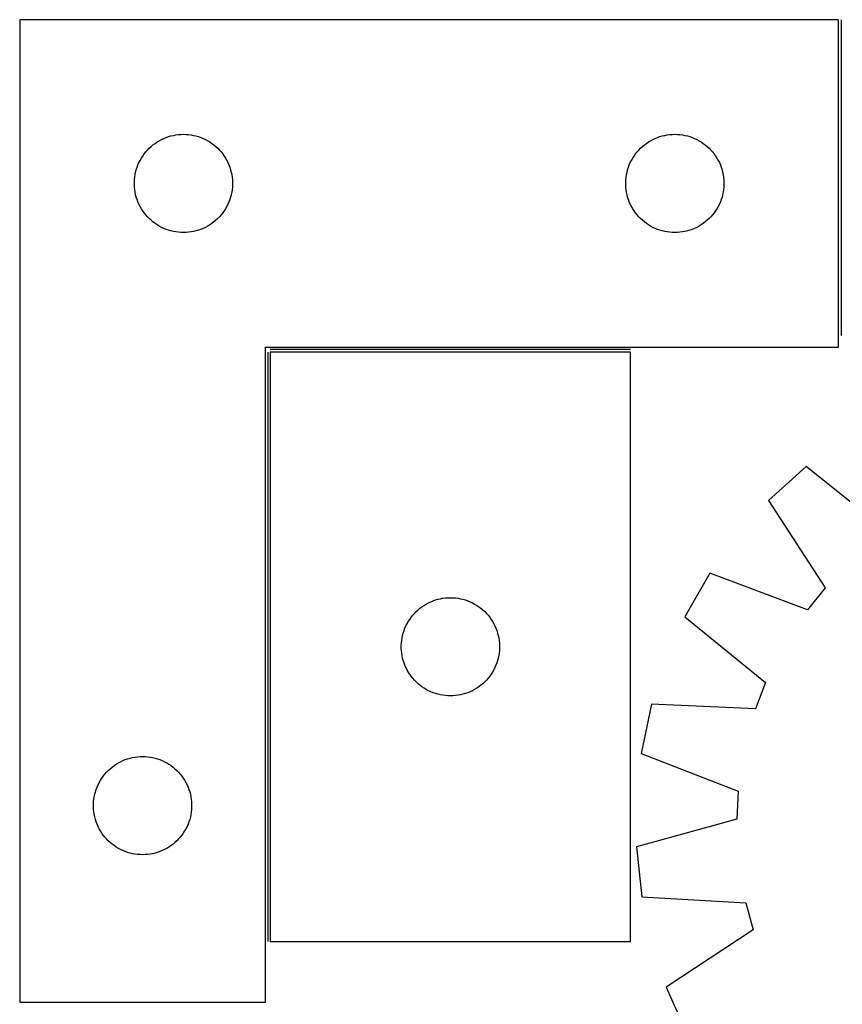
# Model space of a CAD drawing. Header units: millimetres. Extents: x 7 to 1493, y 7 to 2993.
# Tile 7 of 14: x 7 to 258, y 2679 to 2980. Entities that reach past the tile are written whole.
import ezdxf

# ---------------------------------------------------------------- set-up
doc = ezdxf.new("R2010")
doc.units = ezdxf.units.MM
doc.layers.add('COMMON', color=5, linetype='CONTINUOUS', true_color=0x0000ff)
doc.layers.add('CUT', color=7, linetype='CONTINUOUS', true_color=0x000000)

msp = doc.modelspace()

# ---------------------------------------------------------------- linework, layer by layer
at = {"layer": 'COMMON'}
for p, q in [((257.516195, 2979.887239), (257.516195, 2883.487584)), ((82.516195, 2878.387238), (82.516195, 2698.387238)), ((193.266196, 2879.137239), (83.266196, 2879.137239))]:
    msp.add_line(p, q, dxfattribs=at)
at = {"layer": 'CUT'}
for p, q in [((6.766195, 2979.887239), (6.766195, 2679.887239)), ((256.766195, 2979.887239), (6.766195, 2979.887239)), ((256.766195, 2879.887239), (256.766195, 2979.887239)), ((50.759387, 2943.631993), (51.474914, 2943.922991)), ((51.474914, 2943.922991), (52.204473, 2944.17677)), ((52.204473, 2944.17677), (52.946128, 2944.392655)), ((52.946128, 2944.392655), (53.697914, 2944.570074)), ((53.697914, 2944.570074), (54.457836, 2944.708557)), ((54.457836, 2944.708557), (55.22388, 2944.807737)), ((55.22388, 2944.807737), (55.994014, 2944.86735)), ((55.994014, 2944.86735), (56.766195, 2944.887239)), ((56.766195, 2944.887239), (57.538376, 2944.86735)), ((57.538376, 2944.86735), (58.30851, 2944.807737)), ((58.30851, 2944.807737), (59.074554, 2944.708557)), ((59.074554, 2944.708557), (59.834476, 2944.570074)), ((59.834476, 2944.570074), (60.586262, 2944.392655)), ((60.586262, 2944.392655), (61.327918, 2944.17677)), ((61.327918, 2944.17677), (62.057476, 2943.922991)), ((62.057476, 2943.922991), (62.773004, 2943.631993)), ((200.759387, 2943.631993), (201.474914, 2943.922991)), ((201.474914, 2943.922991), (202.204473, 2944.17677)), ((202.204473, 2944.17677), (202.946128, 2944.392655)), ((202.946128, 2944.392655), (203.697914, 2944.570074)), ((203.697914, 2944.570074), (204.457836, 2944.708557)), ((204.457836, 2944.708557), (205.22388, 2944.807737)), ((205.22388, 2944.807737), (205.994014, 2944.86735)), ((205.994014, 2944.86735), (206.766195, 2944.887239)), ((206.766195, 2944.887239), (207.538376, 2944.86735)), ((207.538376, 2944.86735), (208.30851, 2944.807737)), ((208.30851, 2944.807737), (209.074554, 2944.708557)), ((209.074554, 2944.708557), (209.834476, 2944.570074)), ((209.834476, 2944.570074), (210.586262, 2944.392655)), ((210.586262, 2944.392655), (211.327918, 2944.17677)), ((211.327918, 2944.17677), (212.057476, 2943.922991)), ((212.057476, 2943.922991), (212.773004, 2943.631993)), ((45.757915, 2940.076339), (46.297033, 2940.629522)), ((46.297033, 2940.629522), (46.863913, 2941.154218)), ((46.863913, 2941.154218), (47.457053, 2941.649036)), ((47.457053, 2941.649036), (48.074879, 2942.112664)), ((48.074879, 2942.112664), (48.715752, 2942.543872)), ((48.715752, 2942.543872), (49.377974, 2942.941518)), ((49.377974, 2942.941518), (50.059788, 2943.304545)), ((50.059788, 2943.304545), (50.759387, 2943.631993)), ((62.773004, 2943.631993), (63.472602, 2943.304545)), ((63.472602, 2943.304545), (64.154416, 2942.941518)), ((64.154416, 2942.941518), (64.816638, 2942.543872)), ((64.816638, 2942.543872), (65.457512, 2942.112664)), ((65.457512, 2942.112664), (66.075337, 2941.649036)), ((66.075337, 2941.649036), (66.668477, 2941.154218)), ((66.668477, 2941.154218), (67.235357, 2940.629522)), ((67.235357, 2940.629522), (67.774476, 2940.076339)), ((195.757915, 2940.076339), (196.297033, 2940.629522)), ((196.297033, 2940.629522), (196.863913, 2941.154218)), ((196.863913, 2941.154218), (197.457053, 2941.649036)), ((197.457053, 2941.649036), (198.074879, 2942.112664)), ((198.074879, 2942.112664), (198.715752, 2942.543872)), ((198.715752, 2942.543872), (199.377974, 2942.941518)), ((199.377974, 2942.941518), (200.059788, 2943.304545)), ((200.059788, 2943.304545), (200.759387, 2943.631993)), ((212.773004, 2943.631993), (213.472602, 2943.304545)), ((213.472602, 2943.304545), (214.154416, 2942.941518)), ((214.154416, 2942.941518), (214.816638, 2942.543872)), ((214.816638, 2942.543872), (215.457512, 2942.112664)), ((215.457512, 2942.112664), (216.075337, 2941.649036)), ((216.075337, 2941.649036), (216.668477, 2941.154218)), ((216.668477, 2941.154218), (217.235357, 2940.629522)), ((217.235357, 2940.629522), (217.774476, 2940.076339)), ((43.906476, 2937.609131), (44.32104, 2938.260895)), ((44.32104, 2938.260895), (44.768606, 2938.890453)), ((44.768606, 2938.890453), (45.247988, 2939.496137)), ((45.247988, 2939.496137), (45.757915, 2940.076339)), ((67.774476, 2940.076339), (68.284402, 2939.496137)), ((68.284402, 2939.496137), (68.763784, 2938.890453)), ((68.763784, 2938.890453), (69.21135, 2938.260895)), ((69.21135, 2938.260895), (69.625915, 2937.609131)), ((193.906476, 2937.609131), (194.32104, 2938.260895)), ((194.32104, 2938.260895), (194.768606, 2938.890453)), ((194.768606, 2938.890453), (195.247988, 2939.496137)), ((195.247988, 2939.496137), (195.757915, 2940.076339)), ((217.774476, 2940.076339), (218.284402, 2939.496137)), ((218.284402, 2939.496137), (218.763784, 2938.890453)), ((218.763784, 2938.890453), (219.21135, 2938.260895)), ((219.21135, 2938.260895), (219.625915, 2937.609131)), ((42.363947, 2934.079523), (42.598857, 2934.815375)), ((42.598857, 2934.815375), (42.871336, 2935.538157)), ((42.871336, 2935.538157), (43.180661, 2936.245955)), ((43.180661, 2936.245955), (43.526013, 2936.93689)), ((43.526013, 2936.93689), (43.906476, 2937.609131)), ((69.625915, 2937.609131), (70.006377, 2936.93689)), ((70.006377, 2936.93689), (70.351729, 2936.245955)), ((70.351729, 2936.245955), (70.661055, 2935.538157)), ((70.661055, 2935.538157), (70.933534, 2934.815375)), ((70.933534, 2934.815375), (71.168443, 2934.079523)), ((192.363947, 2934.079523), (192.598857, 2934.815375)), ((192.598857, 2934.815375), (192.871336, 2935.538157)), ((192.871336, 2935.538157), (193.180661, 2936.245955)), ((193.180661, 2936.245955), (193.526013, 2936.93689)), ((193.526013, 2936.93689), (193.906476, 2937.609131)), ((219.625915, 2937.609131), (220.006377, 2936.93689)), ((220.006377, 2936.93689), (220.351729, 2936.245955)), ((220.351729, 2936.245955), (220.661055, 2935.538157)), ((220.661055, 2935.538157), (220.933534, 2934.815375)), ((220.933534, 2934.815375), (221.168443, 2934.079523)), ((41.810932, 2931.044871), (41.890355, 2931.813214)), ((41.890355, 2931.813214), (42.009226, 2932.57645)), ((42.009226, 2932.57645), (42.16723, 2933.332555)), ((42.16723, 2933.332555), (42.363947, 2934.079523)), ((71.168443, 2934.079523), (71.365161, 2933.332555)), ((71.365161, 2933.332555), (71.523164, 2932.57645)), ((71.523164, 2932.57645), (71.642035, 2931.813214)), ((71.642035, 2931.813214), (71.721458, 2931.044871)), ((191.810932, 2931.044871), (191.890355, 2931.813214)), ((191.890355, 2931.813214), (192.009226, 2932.57645)), ((192.009226, 2932.57645), (192.16723, 2933.332555)), ((192.16723, 2933.332555), (192.363947, 2934.079523)), ((221.168443, 2934.079523), (221.365161, 2933.332555)), ((221.365161, 2933.332555), (221.523164, 2932.57645)), ((221.523164, 2932.57645), (221.642035, 2931.813214)), ((221.642035, 2931.813214), (221.721458, 2931.044871)), ((41.771168, 2930.273458), (41.810932, 2931.044871)), ((41.771168, 2929.50102), (41.771168, 2930.273458)), ((41.810932, 2928.729607), (41.771168, 2929.50102)), ((41.890355, 2927.961264), (41.810932, 2928.729607)), ((71.721458, 2928.729607), (71.642035, 2927.961264)), ((71.721458, 2931.044871), (71.761222, 2930.273458)), ((71.761222, 2929.50102), (71.721458, 2928.729607)), ((71.761222, 2930.273458), (71.761222, 2929.50102)), ((191.771168, 2930.273458), (191.810932, 2931.044871)), ((191.771168, 2929.50102), (191.771168, 2930.273458)), ((191.810932, 2928.729607), (191.771168, 2929.50102)), ((191.890355, 2927.961264), (191.810932, 2928.729607)), ((221.721458, 2928.729607), (221.642035, 2927.961264)), ((221.721458, 2931.044871), (221.761222, 2930.273458)), ((221.761222, 2929.50102), (221.721458, 2928.729607)), ((221.761222, 2930.273458), (221.761222, 2929.50102)), ((42.009226, 2927.198028), (41.890355, 2927.961264)), ((42.16723, 2926.441923), (42.009226, 2927.198028)), ((42.363947, 2925.694954), (42.16723, 2926.441923)), ((42.598857, 2924.959103), (42.363947, 2925.694954)), ((71.168443, 2925.694954), (70.933534, 2924.959103)), ((71.365161, 2926.441923), (71.168443, 2925.694954)), ((71.523164, 2927.198028), (71.365161, 2926.441923)), ((71.642035, 2927.961264), (71.523164, 2927.198028)), ((192.009226, 2927.198028), (191.890355, 2927.961264)), ((192.16723, 2926.441923), (192.009226, 2927.198028)), ((192.363947, 2925.694954), (192.16723, 2926.441923)), ((192.598857, 2924.959103), (192.363947, 2925.694954)), ((221.168443, 2925.694954), (220.933534, 2924.959103)), ((221.365161, 2926.441923), (221.168443, 2925.694954)), ((221.523164, 2927.198028), (221.365161, 2926.441923)), ((221.642035, 2927.961264), (221.523164, 2927.198028)), ((42.871336, 2924.236321), (42.598857, 2924.959103)), ((43.180661, 2923.528523), (42.871336, 2924.236321)), ((43.526013, 2922.837588), (43.180661, 2923.528523)), ((43.906476, 2922.165347), (43.526013, 2922.837588)), ((70.006377, 2922.837588), (69.625915, 2922.165347)), ((70.351729, 2923.528523), (70.006377, 2922.837588)), ((70.661055, 2924.236321), (70.351729, 2923.528523)), ((70.933534, 2924.959103), (70.661055, 2924.236321)), ((192.871336, 2924.236321), (192.598857, 2924.959103)), ((193.180661, 2923.528523), (192.871336, 2924.236321)), ((193.526013, 2922.837588), (193.180661, 2923.528523)), ((193.906476, 2922.165347), (193.526013, 2922.837588)), ((220.006377, 2922.837588), (219.625915, 2922.165347)), ((220.351729, 2923.528523), (220.006377, 2922.837588)), ((220.661055, 2924.236321), (220.351729, 2923.528523)), ((220.933534, 2924.959103), (220.661055, 2924.236321)), ((44.32104, 2921.513583), (43.906476, 2922.165347)), ((44.768606, 2920.884025), (44.32104, 2921.513583)), ((45.247988, 2920.278341), (44.768606, 2920.884025)), ((45.757915, 2919.698139), (45.247988, 2920.278341)), ((46.297033, 2919.144956), (45.757915, 2919.698139)), ((67.774476, 2919.698139), (67.235357, 2919.144956)), ((68.284402, 2920.278341), (67.774476, 2919.698139)), ((68.763784, 2920.884025), (68.284402, 2920.278341)), ((69.21135, 2921.513583), (68.763784, 2920.884025)), ((69.625915, 2922.165347), (69.21135, 2921.513583)), ((194.32104, 2921.513583), (193.906476, 2922.165347)), ((194.768606, 2920.884025), (194.32104, 2921.513583)), ((195.247988, 2920.278341), (194.768606, 2920.884025)), ((195.757915, 2919.698139), (195.247988, 2920.278341)), ((196.297033, 2919.144956), (195.757915, 2919.698139)), ((217.774476, 2919.698139), (217.235357, 2919.144956)), ((218.284402, 2920.278341), (217.774476, 2919.698139)), ((218.763784, 2920.884025), (218.284402, 2920.278341)), ((219.21135, 2921.513583), (218.763784, 2920.884025)), ((219.625915, 2922.165347), (219.21135, 2921.513583)), ((46.863913, 2918.62026), (46.297033, 2919.144956)), ((47.457053, 2918.125442), (46.863913, 2918.62026)), ((48.074879, 2917.661814), (47.457053, 2918.125442)), ((48.715752, 2917.230606), (48.074879, 2917.661814)), ((49.377974, 2916.83296), (48.715752, 2917.230606)), ((50.059788, 2916.469933), (49.377974, 2916.83296)), ((64.154416, 2916.83296), (63.472602, 2916.469933)), ((64.816638, 2917.230606), (64.154416, 2916.83296)), ((65.457512, 2917.661814), (64.816638, 2917.230606)), ((66.075337, 2918.125442), (65.457512, 2917.661814)), ((66.668477, 2918.62026), (66.075337, 2918.125442)), ((67.235357, 2919.144956), (66.668477, 2918.62026)), ((196.863913, 2918.62026), (196.297033, 2919.144956)), ((197.457053, 2918.125442), (196.863913, 2918.62026)), ((198.074879, 2917.661814), (197.457053, 2918.125442)), ((198.715752, 2917.230606), (198.074879, 2917.661814)), ((199.377974, 2916.83296), (198.715752, 2917.230606)), ((200.059788, 2916.469933), (199.377974, 2916.83296)), ((214.154416, 2916.83296), (213.472602, 2916.469933)), ((214.816638, 2917.230606), (214.154416, 2916.83296)), ((215.457512, 2917.661814), (214.816638, 2917.230606)), ((216.075337, 2918.125442), (215.457512, 2917.661814)), ((216.668477, 2918.62026), (216.075337, 2918.125442)), ((217.235357, 2919.144956), (216.668477, 2918.62026)), ((50.759387, 2916.142485), (50.059788, 2916.469933)), ((51.474914, 2915.851487), (50.759387, 2916.142485)), ((52.204473, 2915.597708), (51.474914, 2915.851487)), ((52.946128, 2915.381823), (52.204473, 2915.597708)), ((53.697914, 2915.204404), (52.946128, 2915.381823)), ((54.457836, 2915.065921), (53.697914, 2915.204404)), ((55.22388, 2914.966741), (54.457836, 2915.065921)), ((55.994014, 2914.907128), (55.22388, 2914.966741)), ((56.766195, 2914.887239), (55.994014, 2914.907128)), ((57.538376, 2914.907128), (56.766195, 2914.887239)), ((58.30851, 2914.966741), (57.538376, 2914.907128)), ((59.074554, 2915.065921), (58.30851, 2914.966741)), ((59.834476, 2915.204404), (59.074554, 2915.065921)), ((60.586262, 2915.381823), (59.834476, 2915.204404)), ((61.327918, 2915.597708), (60.586262, 2915.381823)), ((62.057476, 2915.851487), (61.327918, 2915.597708)), ((62.773004, 2916.142485), (62.057476, 2915.851487)), ((63.472602, 2916.469933), (62.773004, 2916.142485)), ((200.759387, 2916.142485), (200.059788, 2916.469933)), ((201.474914, 2915.851487), (200.759387, 2916.142485)), ((202.204473, 2915.597708), (201.474914, 2915.851487)), ((202.946128, 2915.381823), (202.204473, 2915.597708)), ((203.697914, 2915.204404), (202.946128, 2915.381823)), ((204.457836, 2915.065921), (203.697914, 2915.204404)), ((205.22388, 2914.966741), (204.457836, 2915.065921)), ((205.994014, 2914.907128), (205.22388, 2914.966741)), ((206.766195, 2914.887239), (205.994014, 2914.907128)), ((207.538376, 2914.907128), (206.766195, 2914.887239)), ((208.30851, 2914.966741), (207.538376, 2914.907128)), ((209.074554, 2915.065921), (208.30851, 2914.966741)), ((209.834476, 2915.204404), (209.074554, 2915.065921)), ((210.586262, 2915.381823), (209.834476, 2915.204404)), ((211.327918, 2915.597708), (210.586262, 2915.381823)), ((212.057476, 2915.851487), (211.327918, 2915.597708)), ((212.773004, 2916.142485), (212.057476, 2915.851487)), ((213.472602, 2916.469933), (212.773004, 2916.142485)), ((81.766195, 2679.887239), (81.766195, 2879.887239)), ((81.766195, 2879.887239), (256.766195, 2879.887239)), ((193.266196, 2878.387238), (83.266196, 2878.387238)), ((83.266196, 2878.387238), (83.266196, 2698.387238)), ((193.266196, 2698.387238), (193.266196, 2878.387238)), ((246.814834, 2843.408276), (235.403258, 2833.088077)), ((271.653548, 2823.608957), (246.814834, 2843.408276)), ((235.403258, 2833.088077), (252.614416, 2806.390684)), ((217.49161, 2810.870097), (209.827673, 2797.528634)), ((247.232957, 2799.715411), (217.49161, 2810.870097)), ((252.614416, 2806.390684), (247.232957, 2799.715411)), ((132.259388, 2802.131992), (132.974915, 2802.42299)), ((132.974915, 2802.42299), (133.704474, 2802.676769)), ((133.704474, 2802.676769), (134.446129, 2802.892654)), ((134.446129, 2802.892654), (135.197915, 2803.070073)), ((135.197915, 2803.070073), (135.957837, 2803.208556)), ((135.957837, 2803.208556), (136.723881, 2803.307736)), ((136.723881, 2803.307736), (137.494015, 2803.367349)), ((137.494015, 2803.367349), (138.266196, 2803.387238)), ((138.266196, 2803.387238), (139.038377, 2803.367349)), ((139.038377, 2803.367349), (139.808511, 2803.307736)), ((139.808511, 2803.307736), (140.574555, 2803.208556)), ((140.574555, 2803.208556), (141.334477, 2803.070073)), ((141.334477, 2803.070073), (142.086263, 2802.892654)), ((142.086263, 2802.892654), (142.827919, 2802.676769)), ((142.827919, 2802.676769), (143.557477, 2802.42299)), ((143.557477, 2802.42299), (144.273005, 2802.131992)), ((127.797034, 2799.129521), (128.363914, 2799.654217)), ((128.363914, 2799.654217), (128.957054, 2800.149035)), ((128.957054, 2800.149035), (129.57488, 2800.612663)), ((129.57488, 2800.612663), (130.215753, 2801.043871)), ((130.215753, 2801.043871), (130.877975, 2801.441517)), ((130.877975, 2801.441517), (131.559789, 2801.804544)), ((131.559789, 2801.804544), (132.259388, 2802.131992)), ((144.273005, 2802.131992), (144.972603, 2801.804544)), ((144.972603, 2801.804544), (145.654417, 2801.441517)), ((145.654417, 2801.441517), (146.316639, 2801.043871)), ((146.316639, 2801.043871), (146.957513, 2800.612663)), ((146.957513, 2800.612663), (147.575338, 2800.149035)), ((147.575338, 2800.149035), (148.168478, 2799.654217)), ((148.168478, 2799.654217), (148.735358, 2799.129521)), ((125.406477, 2796.10913), (125.821041, 2796.760894)), ((125.821041, 2796.760894), (126.268607, 2797.390452)), ((126.268607, 2797.390452), (126.747989, 2797.996136)), ((126.747989, 2797.996136), (127.257916, 2798.576338)), ((127.257916, 2798.576338), (127.797034, 2799.129521)), ((148.735358, 2799.129521), (149.274477, 2798.576338)), ((149.274477, 2798.576338), (149.784403, 2797.996136)), ((149.784403, 2797.996136), (150.263785, 2797.390452)), ((150.263785, 2797.390452), (150.711351, 2796.760894)), ((150.711351, 2796.760894), (151.125916, 2796.10913)), ((209.827673, 2797.528634), (234.446405, 2777.456444)), ((123.863948, 2792.579522), (124.098858, 2793.315374)), ((124.098858, 2793.315374), (124.371337, 2794.038156)), ((124.371337, 2794.038156), (124.680662, 2794.745954)), ((124.680662, 2794.745954), (125.026014, 2795.436889)), ((125.026014, 2795.436889), (125.406477, 2796.10913)), ((151.125916, 2796.10913), (151.506378, 2795.436889)), ((151.506378, 2795.436889), (151.85173, 2794.745954)), ((151.85173, 2794.745954), (152.161056, 2794.038156)), ((152.161056, 2794.038156), (152.433535, 2793.315374)), ((152.433535, 2793.315374), (152.668444, 2792.579522)), ((123.310933, 2789.54487), (123.390356, 2790.313213)), ((123.390356, 2790.313213), (123.509227, 2791.076449)), ((123.509227, 2791.076449), (123.667231, 2791.832554)), ((123.667231, 2791.832554), (123.863948, 2792.579522)), ((152.668444, 2792.579522), (152.865162, 2791.832554)), ((152.865162, 2791.832554), (153.023165, 2791.076449)), ((153.023165, 2791.076449), (153.142036, 2790.313213)), ((153.142036, 2790.313213), (153.221459, 2789.54487)), ((123.271169, 2788.773457), (123.310933, 2789.54487)), ((123.271169, 2788.001019), (123.271169, 2788.773457)), ((123.310933, 2787.229606), (123.271169, 2788.001019)), ((153.221459, 2789.54487), (153.261223, 2788.773457)), ((153.261223, 2788.001019), (153.221459, 2787.229606)), ((153.261223, 2788.773457), (153.261223, 2788.001019)), ((123.390356, 2786.461263), (123.310933, 2787.229606)), ((123.509227, 2785.698027), (123.390356, 2786.461263)), ((123.667231, 2784.941922), (123.509227, 2785.698027)), ((123.863948, 2784.194953), (123.667231, 2784.941922)), ((152.865162, 2784.941922), (152.668444, 2784.194953)), ((153.023165, 2785.698027), (152.865162, 2784.941922)), ((153.142036, 2786.461263), (153.023165, 2785.698027)), ((153.221459, 2787.229606), (153.142036, 2786.461263)), ((124.098858, 2783.459102), (123.863948, 2784.194953)), ((124.371337, 2782.73632), (124.098858, 2783.459102)), ((124.680662, 2782.028522), (124.371337, 2782.73632)), ((125.026014, 2781.337587), (124.680662, 2782.028522)), ((125.406477, 2780.665346), (125.026014, 2781.337587)), ((151.506378, 2781.337587), (151.125916, 2780.665346)), ((151.85173, 2782.028522), (151.506378, 2781.337587)), ((152.161056, 2782.73632), (151.85173, 2782.028522)), ((152.433535, 2783.459102), (152.161056, 2782.73632)), ((152.668444, 2784.194953), (152.433535, 2783.459102)), ((125.821041, 2780.013582), (125.406477, 2780.665346)), ((126.268607, 2779.384024), (125.821041, 2780.013582)), ((126.747989, 2778.77834), (126.268607, 2779.384024)), ((127.257916, 2778.198138), (126.747989, 2778.77834)), ((149.784403, 2778.77834), (149.274477, 2778.198138)), ((150.263785, 2779.384024), (149.784403, 2778.77834)), ((150.711351, 2780.013582), (150.263785, 2779.384024)), ((151.125916, 2780.665346), (150.711351, 2780.013582)), ((127.797034, 2777.644955), (127.257916, 2778.198138)), ((128.363914, 2777.120259), (127.797034, 2777.644955)), ((128.957054, 2776.625441), (128.363914, 2777.120259)), ((129.57488, 2776.161813), (128.957054, 2776.625441)), ((130.215753, 2775.730605), (129.57488, 2776.161813)), ((130.877975, 2775.332959), (130.215753, 2775.730605)), ((131.559789, 2774.969932), (130.877975, 2775.332959)), ((145.654417, 2775.332959), (144.972603, 2774.969932)), ((146.316639, 2775.730605), (145.654417, 2775.332959)), ((146.957513, 2776.161813), (146.316639, 2775.730605)), ((147.575338, 2776.625441), (146.957513, 2776.161813)), ((148.168478, 2777.120259), (147.575338, 2776.625441)), ((148.735358, 2777.644955), (148.168478, 2777.120259)), ((149.274477, 2778.198138), (148.735358, 2777.644955)), ((234.446405, 2777.456444), (231.391106, 2769.44492)), ((132.259388, 2774.642484), (131.559789, 2774.969932)), ((132.974915, 2774.351486), (132.259388, 2774.642484)), ((133.704474, 2774.097707), (132.974915, 2774.351486)), ((134.446129, 2773.881822), (133.704474, 2774.097707)), ((135.197915, 2773.704403), (134.446129, 2773.881822)), ((135.957837, 2773.56592), (135.197915, 2773.704403)), ((136.723881, 2773.46674), (135.957837, 2773.56592)), ((137.494015, 2773.407127), (136.723881, 2773.46674)), ((138.266196, 2773.387238), (137.494015, 2773.407127)), ((139.038377, 2773.407127), (138.266196, 2773.387238)), ((139.808511, 2773.46674), (139.038377, 2773.407127)), ((140.574555, 2773.56592), (139.808511, 2773.46674)), ((141.334477, 2773.704403), (140.574555, 2773.56592)), ((142.086263, 2773.881822), (141.334477, 2773.704403)), ((142.827919, 2774.097707), (142.086263, 2773.881822)), ((143.557477, 2774.351486), (142.827919, 2774.097707)), ((144.273005, 2774.642484), (143.557477, 2774.351486)), ((144.972603, 2774.969932), (144.273005, 2774.642484)), ((199.658417, 2770.863075), (196.492318, 2755.806303)), ((231.391106, 2769.44492), (199.658417, 2770.863075)), ((39.704473, 2754.17677), (40.446128, 2754.392655)), ((40.446128, 2754.392655), (41.197914, 2754.570074)), ((41.197914, 2754.570074), (41.957836, 2754.708557)), ((41.957836, 2754.708557), (42.72388, 2754.807737)), ((42.72388, 2754.807737), (43.494014, 2754.86735)), ((43.494014, 2754.86735), (44.266195, 2754.887239)), ((44.266195, 2754.887239), (45.038376, 2754.86735)), ((45.038376, 2754.86735), (45.80851, 2754.807737)), ((45.80851, 2754.807737), (46.574554, 2754.708557)), ((46.574554, 2754.708557), (47.334476, 2754.570074)), ((47.334476, 2754.570074), (48.086262, 2754.392655)), ((48.086262, 2754.392655), (48.827918, 2754.17677)), ((196.492318, 2755.806303), (226.108771, 2744.324123)), ((34.363913, 2751.154218), (34.957053, 2751.649036)), ((34.957053, 2751.649036), (35.574879, 2752.112664)), ((35.574879, 2752.112664), (36.215752, 2752.543872)), ((36.215752, 2752.543872), (36.877974, 2752.941518)), ((36.877974, 2752.941518), (37.559788, 2753.304545)), ((37.559788, 2753.304545), (38.259387, 2753.631993)), ((38.259387, 2753.631993), (38.974914, 2753.922991)), ((38.974914, 2753.922991), (39.704473, 2754.17677)), ((48.827918, 2754.17677), (49.557476, 2753.922991)), ((49.557476, 2753.922991), (50.273004, 2753.631993)), ((50.273004, 2753.631993), (50.972602, 2753.304545)), ((50.972602, 2753.304545), (51.654416, 2752.941518)), ((51.654416, 2752.941518), (52.316638, 2752.543872)), ((52.316638, 2752.543872), (52.957512, 2752.112664)), ((52.957512, 2752.112664), (53.575337, 2751.649036)), ((53.575337, 2751.649036), (54.168477, 2751.154218)), ((31.406476, 2747.609131), (31.82104, 2748.260895)), ((31.82104, 2748.260895), (32.268606, 2748.890453)), ((32.268606, 2748.890453), (32.747988, 2749.496137)), ((32.747988, 2749.496137), (33.257915, 2750.076339)), ((33.257915, 2750.076339), (33.797033, 2750.629522)), ((33.797033, 2750.629522), (34.363913, 2751.154218)), ((54.168477, 2751.154218), (54.735357, 2750.629522)), ((54.735357, 2750.629522), (55.274476, 2750.076339)), ((55.274476, 2750.076339), (55.784402, 2749.496137)), ((55.784402, 2749.496137), (56.263784, 2748.890453)), ((56.263784, 2748.890453), (56.71135, 2748.260895)), ((56.71135, 2748.260895), (57.125915, 2747.609131)), ((30.098857, 2744.815375), (30.371336, 2745.538157)), ((30.371336, 2745.538157), (30.680661, 2746.245955)), ((30.680661, 2746.245955), (31.026013, 2746.93689)), ((31.026013, 2746.93689), (31.406476, 2747.609131)), ((57.125915, 2747.609131), (57.506377, 2746.93689)), ((57.506377, 2746.93689), (57.851729, 2746.245955)), ((57.851729, 2746.245955), (58.161055, 2745.538157)), ((58.161055, 2745.538157), (58.433534, 2744.815375)), ((29.390355, 2741.813214), (29.509226, 2742.57645)), ((29.509226, 2742.57645), (29.66723, 2743.332555)), ((29.66723, 2743.332555), (29.863947, 2744.079523)), ((29.863947, 2744.079523), (30.098857, 2744.815375)), ((58.433534, 2744.815375), (58.668443, 2744.079523)), ((58.668443, 2744.079523), (58.865161, 2743.332555)), ((58.865161, 2743.332555), (59.023164, 2742.57645)), ((59.023164, 2742.57645), (59.142035, 2741.813214)), ((226.108771, 2744.324123), (225.678707, 2735.760571)), ((29.271168, 2740.273458), (29.310932, 2741.044871)), ((29.271168, 2739.50102), (29.271168, 2740.273458)), ((29.310932, 2738.729607), (29.271168, 2739.50102)), ((29.310932, 2741.044871), (29.390355, 2741.813214)), ((59.142035, 2741.813214), (59.221458, 2741.044871)), ((59.221458, 2741.044871), (59.261222, 2740.273458)), ((59.261222, 2739.50102), (59.221458, 2738.729607)), ((59.261222, 2740.273458), (59.261222, 2739.50102)), ((29.390355, 2737.961264), (29.310932, 2738.729607)), ((29.509226, 2737.198028), (29.390355, 2737.961264)), ((29.66723, 2736.441923), (29.509226, 2737.198028)), ((29.863947, 2735.694954), (29.66723, 2736.441923)), ((58.865161, 2736.441923), (58.668443, 2735.694954)), ((59.023164, 2737.198028), (58.865161, 2736.441923)), ((59.142035, 2737.961264), (59.023164, 2737.198028)), ((59.221458, 2738.729607), (59.142035, 2737.961264)), ((30.098857, 2734.959103), (29.863947, 2735.694954)), ((30.371336, 2734.236321), (30.098857, 2734.959103)), ((30.680661, 2733.528523), (30.371336, 2734.236321)), ((31.026013, 2732.837588), (30.680661, 2733.528523)), ((57.851729, 2733.528523), (57.506377, 2732.837588)), ((58.161055, 2734.236321), (57.851729, 2733.528523)), ((58.433534, 2734.959103), (58.161055, 2734.236321)), ((58.668443, 2735.694954), (58.433534, 2734.959103)), ((225.678707, 2735.760571), (195.060892, 2727.303377)), ((31.406476, 2732.165347), (31.026013, 2732.837588)), ((31.82104, 2731.513583), (31.406476, 2732.165347)), ((32.268606, 2730.884025), (31.82104, 2731.513583)), ((32.747988, 2730.278341), (32.268606, 2730.884025)), ((33.257915, 2729.698139), (32.747988, 2730.278341)), ((55.784402, 2730.278341), (55.274476, 2729.698139)), ((56.263784, 2730.884025), (55.784402, 2730.278341)), ((56.71135, 2731.513583), (56.263784, 2730.884025)), ((57.125915, 2732.165347), (56.71135, 2731.513583)), ((57.506377, 2732.837588), (57.125915, 2732.165347)), ((33.797033, 2729.144956), (33.257915, 2729.698139)), ((34.363913, 2728.62026), (33.797033, 2729.144956)), ((34.957053, 2728.125442), (34.363913, 2728.62026)), ((35.574879, 2727.661814), (34.957053, 2728.125442)), ((36.215752, 2727.230606), (35.574879, 2727.661814)), ((36.877974, 2726.83296), (36.215752, 2727.230606)), ((52.316638, 2727.230606), (51.654416, 2726.83296)), ((52.957512, 2727.661814), (52.316638, 2727.230606)), ((53.575337, 2728.125442), (52.957512, 2727.661814)), ((54.168477, 2728.62026), (53.575337, 2728.125442)), ((54.735357, 2729.144956), (54.168477, 2728.62026)), ((55.274476, 2729.698139), (54.735357, 2729.144956)), ((195.060892, 2727.303377), (196.702552, 2712.005158)), ((37.559788, 2726.469933), (36.877974, 2726.83296)), ((38.259387, 2726.142485), (37.559788, 2726.469933)), ((38.974914, 2725.851487), (38.259387, 2726.142485)), ((39.704473, 2725.597708), (38.974914, 2725.851487)), ((40.446128, 2725.381823), (39.704473, 2725.597708)), ((41.197914, 2725.204404), (40.446128, 2725.381823)), ((41.957836, 2725.065921), (41.197914, 2725.204404)), ((42.72388, 2724.966741), (41.957836, 2725.065921)), ((43.494014, 2724.907128), (42.72388, 2724.966741)), ((44.266195, 2724.887239), (43.494014, 2724.907128)), ((45.038376, 2724.907128), (44.266195, 2724.887239)), ((45.80851, 2724.966741), (45.038376, 2724.907128)), ((46.574554, 2725.065921), (45.80851, 2724.966741)), ((47.334476, 2725.204404), (46.574554, 2725.065921)), ((48.086262, 2725.381823), (47.334476, 2725.204404)), ((48.827918, 2725.597708), (48.086262, 2725.381823)), ((49.557476, 2725.851487), (48.827918, 2725.597708)), ((50.273004, 2726.142485), (49.557476, 2725.851487)), ((50.972602, 2726.469933), (50.273004, 2726.142485)), ((51.654416, 2726.83296), (50.972602, 2726.469933)), ((196.702552, 2712.005158), (228.417661, 2710.236942)), ((228.417661, 2710.236942), (230.654929, 2701.959624)), ((230.654929, 2701.959624), (204.149073, 2684.454928)), ((83.266196, 2698.387238), (193.266196, 2698.387238)), ((204.149073, 2684.454928), (210.437794, 2670.412758)), ((6.766195, 2679.887239), (81.766195, 2679.887239))]:
    msp.add_line(p, q, dxfattribs=at)

doc.saveas('drawing.dxf')
